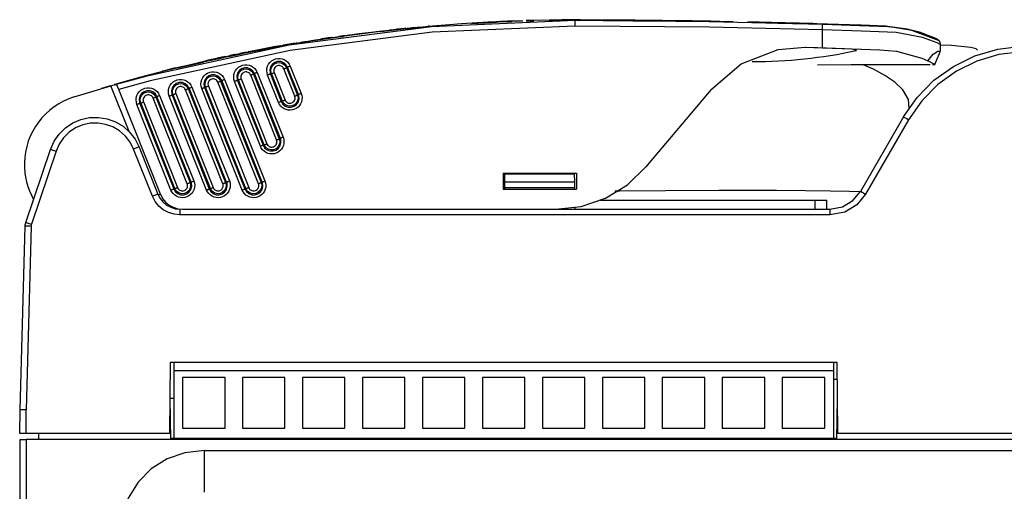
# Model space of a CAD drawing. Extents: x 59 to 422, y -194 to 264.
# Tile 3 of 12: x 59 to 142, y -43 to -3. Entities that reach past the tile are written whole.
import ezdxf

# ---------------------------------------------------------------- set-up
doc = ezdxf.new("R2010")
doc.units = 0
doc.layers.get('0').update_dxf_attribs({"linetype": 'CONTINUOUS'})

msp = doc.modelspace()

# ---------------------------------------------------------------- linework, layer by layer
at = {"color": 7, "linetype": 'CONTINUOUS'}
for p, q in [((95.265, -3.248), (96.265, -3.176)), ((97.129, -3.172), (98.767, -3.078)), ((97.627, -3.088), (98.55, -3.034)), ((98.55, -3.084), (97.627, -3.138)), ((97.627, -3.088), (97.627, -3.138)), ((99.217, -3.054), (98.117, -3.113)), ((98.322, -3.098), (99.216, -3.05)), ((98.336, -3.098), (100.027, -3.014)), ((99.299, -3.046), (98.376, -3.095)), ((98.55, -3.034), (99.216, -3)), ((98.55, -3.034), (98.55, -3.084)), ((99.216, -3.05), (98.55, -3.084)), ((98.793, -3.073), (99.457, -3.038)), ((99.216, -3), (99.299, -2.996)), ((99.216, -3), (99.216, -3.05)), ((99.299, -2.996), (99.457, -2.988)), ((99.299, -2.996), (99.299, -3.046)), ((99.457, -3.038), (99.299, -3.046)), ((99.457, -2.988), (99.457, -3.038)), ((101.423, -2.963), (99.675, -3.032)), ((100.585, -2.946), (101.423, -2.913)), ((100.585, -2.941), (100.585, -2.991)), ((101.423, -2.913), (101.423, -2.963)), ((102.29, -2.886), (103.794, -2.862)), ((102.29, -2.886), (102.29, -2.936)), ((103.716, -2.86), (103.716, -2.91)), ((104.165, -2.855), (104.165, -2.905)), ((104.283, -2.904), (104.59, -2.903)), ((104.576, -2.852), (104.603, -2.852)), ((104.603, -2.852), (104.706, -2.852)), ((105.401, -2.849), (105.401, -2.899)), ((105.401, -2.849), (105.919, -2.849)), ((105.919, -3.385), (105.919, -2.899)), ((107.144, -2.85), (107.144, -2.9)), ((107.144, -2.85), (107.353, -2.85)), ((107.353, -2.85), (107.365, -2.85)), ((107.353, -2.85), (107.353, -2.9)), ((107.365, -2.85), (107.365, -2.9)), ((111.521, -2.876), (111.521, -2.926)), ((113.366, -2.965), (112.634, -2.954)), ((113.297, -2.894), (113.297, -2.944)), ((114.582, -2.91), (114.582, -2.96)), ((115.015, -2.916), (115.015, -2.966)), ((115.015, -2.917), (115.214, -2.919)), ((115.214, -2.919), (115.214, -2.969)), ((115.214, -2.921), (115.814, -2.93)), ((115.814, -2.93), (115.814, -2.98)), ((116.286, -2.939), (117.401, -2.959)), ((116.286, -2.939), (116.286, -2.989)), ((120.539, -3.016), (120.539, -3.066)), ((120.539, -3.066), (120.625, -3.068)), ((120.625, -3.068), (120.879, -3.074)), ((120.66, -3.018), (120.66, -3.068)), ((120.879, -3.074), (121.158, -3.08)), ((121.075, -3.027), (121.075, -3.077)), ((121.094, -3.079), (121.158, -3.081)), ((121.158, -3.081), (121.094, -3.079)), ((121.158, -3.08), (121.223, -3.082)), ((121.158, -3.081), (121.652, -3.093)), ((121.223, -3.082), (121.158, -3.081)), ((121.503, -3.037), (121.503, -3.087)), ((121.503, -3.037), (121.976, -3.047)), ((121.976, -3.097), (121.503, -3.087)), ((121.652, -3.093), (122.375, -3.11)), ((121.976, -3.047), (122.553, -3.061)), ((122.553, -3.111), (121.976, -3.097)), ((122.8, -3.118), (122.156, -3.102)), ((122.553, -3.061), (123.696, -3.089)), ((123.534, -3.136), (122.8, -3.118)), ((123.054, -3.128), (123.037, -3.128)), ((123.123, -3.129), (123.054, -3.128)), ((123.696, -3.089), (124.9, -3.119)), ((123.696, -3.089), (123.696, -3.139)), ((124.9, -3.169), (123.696, -3.139)), ((124.9, -3.119), (125.825, -3.143)), ((124.9, -3.119), (124.9, -3.169)), ((125.825, -3.193), (124.9, -3.169)), ((125.825, -3.143), (126.036, -3.148)), ((125.825, -3.143), (125.825, -3.193)), ((126.036, -3.198), (125.825, -3.193)), ((126.036, -3.148), (126.053, -3.149)), ((126.036, -3.148), (126.036, -3.198)), ((89.068, -3.851), (90.807, -3.667)), ((91.88, -3.604), (89.418, -3.864)), ((90.807, -3.654), (91.687, -3.563)), ((91.472, -3.585), (90.807, -3.654)), ((91.687, -3.613), (90.807, -3.705)), ((90.807, -3.654), (90.807, -3.705)), ((91.585, -3.574), (91.472, -3.585)), ((91.585, -3.624), (92.285, -3.554)), ((91.681, -3.618), (91.879, -3.598)), ((91.687, -3.563), (91.943, -3.537)), ((91.687, -3.563), (91.687, -3.613)), ((91.943, -3.588), (91.687, -3.613)), ((91.943, -3.537), (91.943, -3.588)), ((92.031, -3.582), (92.195, -3.565)), ((92.196, -3.57), (92.032, -3.588)), ((92.104, -3.572), (92.365, -3.547)), ((92.215, -3.511), (92.215, -3.561)), ((92.642, -3.523), (92.288, -3.56)), ((92.563, -3.528), (92.848, -3.501)), ((92.662, -3.468), (93.272, -3.412)), ((93.272, -3.463), (92.662, -3.518)), ((92.662, -3.468), (92.662, -3.518)), ((93.18, -3.471), (93.474, -3.445)), ((93.272, -3.412), (93.466, -3.395)), ((93.272, -3.412), (93.272, -3.463)), ((93.466, -3.445), (93.272, -3.463)), ((93.466, -3.395), (93.58, -3.385)), ((93.466, -3.395), (93.466, -3.445)), ((93.58, -3.435), (93.466, -3.445)), ((93.58, -3.385), (93.474, -3.394)), ((93.523, -3.393), (93.883, -3.359)), ((93.58, -3.385), (93.58, -3.435)), ((126.871, -5.236), (126.856, -3.721)), ((80.945, -5.06), (82.614, -4.773)), ((82.209, -4.84), (81.187, -5.02)), ((82.333, -4.82), (82.322, -4.821)), ((82.649, -4.767), (82.649, -4.817)), ((83.099, -4.693), (83.099, -4.743)), ((83.217, -4.724), (83.531, -4.674)), ((86.286, -4.262), (83.537, -4.673)), ((84.334, -4.497), (84.334, -4.548)), ((85.331, -4.348), (85.292, -4.354)), ((85.446, -4.331), (85.46, -4.329)), ((86.078, -4.242), (86.286, -4.211)), ((86.078, -4.24), (86.078, -4.291)), ((86.081, -4.292), (86.257, -4.268)), ((86.286, -4.211), (86.298, -4.21)), ((86.286, -4.211), (86.286, -4.262)), ((86.298, -4.26), (86.286, -4.262)), ((86.298, -4.21), (86.298, -4.26)), ((136.321, -4.372), (136.348, -4.387)), ((136.871, -5.516), (136.866, -4.943)), ((76.419, -5.996), (77.531, -5.764)), ((76.729, -5.879), (76.984, -5.826)), ((77.404, -5.739), (77.444, -5.731)), ((78.286, -5.612), (77.444, -5.782)), ((77.505, -5.77), (77.777, -5.714)), ((77.531, -5.713), (77.531, -5.764)), ((78.076, -5.603), (78.286, -5.561)), ((78.076, -5.603), (78.076, -5.654)), ((78.081, -5.653), (78.286, -5.612)), ((78.144, -5.642), (79.982, -5.286)), ((78.434, -5.535), (78.206, -5.581)), ((79.982, -5.236), (78.286, -5.563)), ((78.286, -5.567), (79.795, -5.27)), ((78.286, -5.567), (79.298, -5.364)), ((78.286, -5.561), (78.286, -5.612)), ((79.298, -5.364), (79.697, -5.291)), ((79.795, -5.27), (79.795, -5.321)), ((80.484, -5.196), (80.804, -5.14)), ((125.386, -5.19), (126.871, -5.236)), ((136.789, -5.513), (136.834, -5.516)), ((72.298, -6.937), (74.445, -6.435)), ((73.832, -6.519), (73.832, -6.57)), ((74.444, -6.432), (74.279, -6.469)), ((74.638, -6.335), (75.154, -6.219)), ((74.843, -6.341), (74.661, -6.381)), ((74.703, -6.32), (74.675, -6.326)), ((75.154, -6.219), (76.114, -6.01)), ((76.989, -5.878), (75.437, -6.213)), ((76.16, -6), (75.6, -6.121)), ((75.68, -6.103), (75.893, -6.058)), ((75.686, -6.154), (75.992, -6.087)), ((75.937, -6.048), (75.937, -6.099)), ((76.184, -6.046), (76.02, -6.081)), ((76.815, -5.861), (76.668, -5.892)), ((76.904, -5.843), (76.898, -5.844)), ((136.405, -6.669), (136.179, -6.667)), ((71.434, -7.097), (72.292, -6.885)), ((78.667, -7.45), (78.755, -7.415)), ((78.667, -7.45), (80.857, -12.937)), ((80.945, -12.902), (78.755, -7.415)), ((78.987, -7.316), (81.178, -12.803)), ((80.191, -7.418), (80.103, -7.453)), ((80.103, -7.453), (81.026, -9.777)), ((81.114, -9.742), (80.191, -7.418)), ((80.423, -7.332), (81.346, -9.656)), ((82.16, -9.331), (81.234, -7.01)), ((81.466, -6.911), (81.554, -6.876)), ((81.466, -6.911), (82.393, -9.232)), ((82.481, -9.197), (81.554, -6.876)), ((81.786, -6.777), (82.713, -9.098)), ((67.259, -8.767), (67.078, -8.312)), ((69.042, -7.718), (69.042, -7.769)), ((79.09, -16.74), (75.658, -8.143)), ((75.89, -8.044), (75.978, -8.009)), ((75.89, -8.044), (79.322, -16.641)), ((79.41, -16.606), (75.978, -8.009)), ((76.21, -7.91), (79.642, -16.508)), ((79.252, -13.57), (77.071, -8.079)), ((77.392, -7.958), (77.303, -7.993)), ((77.303, -7.993), (79.484, -13.484)), ((79.573, -13.449), (77.392, -7.958)), ((77.624, -7.872), (79.805, -13.363)), ((80.625, -13.036), (78.435, -7.549)), ((80.794, -9.863), (79.871, -7.539)), ((63.473, -9.388), (66.595, -8.45)), ((68.141, -12.333), (66.595, -8.45)), ((70.791, -17.638), (67.259, -8.767)), ((72.09, -9.114), (75.25, -17.07)), ((76.076, -16.74), (72.903, -8.79)), ((73.135, -8.691), (73.223, -8.656)), ((73.135, -8.691), (76.309, -16.641)), ((76.397, -16.606), (73.223, -8.656)), ((73.455, -8.557), (76.629, -16.508)), ((77.711, -17.277), (74.293, -8.673)), ((74.614, -8.552), (74.526, -8.587)), ((74.526, -8.587), (77.943, -17.191)), ((78.031, -17.156), (74.614, -8.552)), ((74.846, -8.466), (78.263, -17.07)), ((117.428, -8.758), (111.917, -15.326)), ((69.122, -9.902), (69.034, -9.937)), ((69.034, -9.937), (71.915, -17.191)), ((72.004, -17.156), (69.122, -9.902)), ((69.354, -9.816), (72.236, -17.07)), ((73.063, -16.74), (70.169, -9.491)), ((70.401, -9.392), (70.489, -9.357)), ((70.401, -9.392), (73.295, -16.641)), ((73.383, -16.606), (70.489, -9.357)), ((70.721, -9.258), (73.615, -16.508)), ((74.697, -17.277), (71.537, -9.321)), ((71.857, -9.2), (71.769, -9.235)), ((71.769, -9.235), (74.929, -17.191)), ((75.017, -17.156), (71.857, -9.2)), ((81.114, -9.742), (81.026, -9.777)), ((82.393, -9.232), (82.481, -9.197)), ((71.683, -17.277), (68.802, -10.023)), ((133.733, -11.088), (130.085, -17.398)), ((134.166, -11.325), (130.518, -17.635)), ((80.857, -12.937), (80.945, -12.902)), ((59.379, -20.033), (61.476, -13.833)), ((61.95, -13.98), (59.853, -20.18)), ((70.111, -17.81), (68.517, -13.806)), ((68.982, -13.635), (70.576, -17.638)), ((79.573, -13.449), (79.484, -13.484)), ((73.295, -16.641), (73.383, -16.606)), ((76.309, -16.641), (76.397, -16.606)), ((79.322, -16.641), (79.41, -16.606)), ((99.819, -15.849), (106.019, -15.849)), ((99.819, -15.849), (99.819, -17.199)), ((99.951, -17.099), (99.959, -16.599)), ((99.959, -16.599), (99.972, -15.899)), ((105.879, -16.599), (99.959, -16.599)), ((99.972, -15.899), (105.867, -15.899)), ((103.75, -15.849), (103.75, -15.899)), ((105.879, -16.599), (105.867, -15.899)), ((105.888, -17.099), (105.879, -16.599)), ((106.019, -15.849), (106.019, -17.199)), ((72.004, -17.156), (71.915, -17.191)), ((75.017, -17.156), (74.929, -17.191)), ((78.031, -17.156), (77.943, -17.191)), ((99.819, -17.199), (106.019, -17.199)), ((99.949, -17.199), (99.951, -17.099)), ((105.888, -17.099), (99.951, -17.099)), ((105.89, -17.199), (105.888, -17.099)), ((130.085, -17.398), (130.085, -17.398)), ((70.791, -17.638), (70.607, -17.712)), ((108.056, -18.149), (126.229, -18.149)), ((108.179, -18.149), (108.179, -18.097)), ((126.229, -18.149), (127.227, -18.149)), ((126.229, -18.149), (126.229, -18.899)), ((127.227, -18.899), (127.227, -18.149)), ((72.434, -18.899), (72.434, -19.385)), ((72.649, -18.899), (104.256, -18.899)), ((104.256, -18.899), (127.483, -18.899)), ((105.919, -18.899), (105.917, -18.76)), ((105.919, -18.899), (126.959, -18.899)), ((126.959, -18.899), (127.427, -18.899)), ((127.483, -18.899), (127.483, -19.385)), ((127.483, -19.385), (72.434, -19.385)), ((58.919, -35.899), (59.327, -20.327)), ((59.827, -20.327), (59.419, -35.899)), ((71.609, -31.899), (71.557, -37.899)), ((128.109, -31.899), (71.609, -31.899)), ((71.919, -31.899), (71.919, -32.599)), ((127.799, -31.899), (127.799, -32.599)), ((128.162, -37.899), (128.109, -31.899)), ((127.799, -32.599), (71.919, -32.599)), ((71.919, -32.599), (71.919, -38.299)), ((72.659, -33.149), (72.659, -37.449)), ((76.259, -33.149), (72.659, -33.149)), ((76.259, -37.449), (76.259, -33.149)), ((81.339, -33.149), (77.739, -33.149)), ((77.739, -33.149), (77.739, -37.449)), ((81.339, -37.449), (81.339, -33.149)), ((82.819, -33.149), (82.819, -37.449)), ((86.419, -33.149), (82.819, -33.149)), ((86.419, -37.449), (86.419, -33.149)), ((91.499, -33.149), (87.899, -33.149)), ((87.899, -33.149), (87.899, -37.449)), ((91.499, -37.449), (91.499, -33.149)), ((92.979, -33.149), (92.979, -37.449)), ((96.579, -33.149), (92.979, -33.149)), ((96.579, -37.449), (96.579, -33.149)), ((98.059, -33.149), (98.059, -37.449)), ((101.659, -33.149), (98.059, -33.149)), ((101.659, -37.449), (101.659, -33.149)), ((103.139, -33.149), (103.139, -37.449)), ((106.739, -33.149), (103.139, -33.149)), ((106.739, -37.449), (106.739, -33.149)), ((108.219, -33.149), (108.219, -37.449)), ((111.819, -33.149), (108.219, -33.149)), ((111.819, -37.449), (111.819, -33.149)), ((116.899, -33.149), (113.299, -33.149)), ((113.299, -33.149), (113.299, -37.449)), ((116.899, -37.449), (116.899, -33.149)), ((121.979, -33.149), (118.379, -33.149)), ((118.379, -33.149), (118.379, -37.449)), ((121.979, -37.449), (121.979, -33.149)), ((123.459, -33.149), (123.459, -37.449)), ((127.059, -33.149), (123.459, -33.149)), ((127.059, -37.449), (127.059, -33.149)), ((127.799, -32.599), (127.799, -38.299)), ((127.799, -33.299), (128.121, -33.299)), ((71.583, -34.899), (71.608, -34.899)), ((71.669, -38.399), (71.608, -34.899)), ((71.608, -34.899), (71.919, -34.899)), ((128.11, -34.899), (128.049, -38.399)), ((128.11, -34.899), (128.135, -34.899)), ((58.867, -37.899), (58.919, -35.899)), ((59.419, -37.899), (59.419, -35.899)), ((72.659, -37.449), (76.259, -37.449)), ((77.739, -37.449), (81.339, -37.449)), ((82.819, -37.449), (86.419, -37.449)), ((87.899, -37.449), (91.499, -37.449)), ((92.979, -37.449), (96.579, -37.449)), ((98.059, -37.449), (101.659, -37.449)), ((103.139, -37.449), (106.739, -37.449)), ((108.219, -37.449), (111.819, -37.449)), ((113.299, -37.449), (116.899, -37.449)), ((118.379, -37.449), (121.979, -37.449)), ((123.459, -37.449), (127.059, -37.449)), ((59.419, -37.899), (58.867, -37.899)), ((71.557, -37.899), (59.419, -37.899)), ((60.489, -38.399), (60.493, -37.899)), ((71.667, -38.299), (128.051, -38.299)), ((203.419, -37.899), (128.162, -37.899)), ((58.919, -78.199), (58.919, -38.399)), ((58.919, -38.399), (59.419, -38.399)), ((59.419, -38.399), (59.419, -78.199)), ((203.419, -38.399), (59.419, -38.399)), ((74.513, -42.878), (74.513, -39.357)), ((74.513, -39.357), (188.325, -39.357))]:
    msp.add_line(p, q, dxfattribs=at)
at = {"color": 7, "linetype": 'CONTINUOUS', "flags": 128}
for points in [[(67.078, -8.312), (69.786, -7.572), (81.682, -4.981), (93.756, -3.42), (105.919, -2.899)], [(93.455, -3.4), (94.214, -3.331), (96.329, -3.172), (97.627, -3.092)], [(100.585, -2.991), (100.547, -2.992), (100.414, -2.998), (100.082, -3.011), (98.84, -3.07), (98.436, -3.092)], [(99.378, -2.994), (99.596, -2.983), (100.172, -2.957), (100.413, -2.948), (100.545, -2.942), (100.585, -2.941)], [(100.027, -3.014), (100.261, -3.004), (100.514, -2.994), (100.577, -2.991), (100.585, -2.991)], [(102.29, -2.936), (102.005, -2.944), (101.867, -2.947), (101.824, -2.949), (101.787, -2.95), (101.772, -2.95), (101.766, -2.95), (101.773, -2.95), (101.804, -2.949), (101.95, -2.945), (102.423, -2.934)], [(101.767, -2.9), (101.769, -2.9), (101.782, -2.9), (101.811, -2.899), (101.875, -2.897), (102.105, -2.891), (102.29, -2.886)], [(103.716, -2.86), (103.765, -2.859), (103.895, -2.858), (104.092, -2.856), (104.165, -2.855)], [(103.716, -2.91), (103.789, -2.909), (103.976, -2.907), (104.283, -2.904)], [(104.165, -2.905), (103.951, -2.907), (103.798, -2.909), (103.722, -2.91), (103.716, -2.91)], [(104.165, -2.855), (104.966, -2.85), (105.401, -2.849)], [(105.401, -2.899), (104.57, -2.902), (104.165, -2.905)], [(105.414, -2.849), (105.04, -2.85), (104.794, -2.851)], [(105.919, -2.849), (105.538, -2.849), (105.414, -2.849)], [(105.919, -2.849), (106.425, -2.849), (106.887, -2.849), (107.144, -2.85)], [(106.358, -2.849), (106.054, -2.849), (105.919, -2.849)], [(105.919, -2.899), (117.278, -2.998), (126.872, -3.234)], [(106.721, -2.899), (108.298, -2.906), (110.813, -2.932), (111.869, -2.951)], [(112.049, -2.946), (109.918, -2.917), (108.223, -2.905), (106.797, -2.9)], [(107.297, -2.85), (109.92, -2.864), (110.982, -2.872), (111.521, -2.877)], [(111.521, -2.876), (111.796, -2.878), (112.278, -2.883), (113.297, -2.894)], [(113.297, -2.894), (114.346, -2.907), (114.582, -2.91)], [(114.582, -2.91), (114.898, -2.914), (114.98, -2.916), (115.015, -2.916), (115.015, -2.916)], [(115.814, -2.93), (116.288, -2.937), (116.434, -2.939), (116.515, -2.941), (116.56, -2.942), (116.576, -2.942), (116.575, -2.942)], [(117.401, -2.959), (118.96, -2.99), (119.168, -2.995), (119.256, -2.997), (119.281, -2.997), (119.294, -2.998), (119.293, -2.998)], [(120.539, -3.016), (120.61, -3.017), (120.66, -3.018)], [(120.66, -3.068), (120.549, -3.066), (120.539, -3.066)], [(120.66, -3.018), (120.871, -3.023), (121.075, -3.027)], [(121.075, -3.077), (120.789, -3.071), (120.66, -3.068)], [(121.075, -3.027), (121.296, -3.032), (121.503, -3.037)], [(121.503, -3.087), (121.259, -3.081), (121.075, -3.077)], [(136.704, -4.601), (134.446, -3.767), (132.233, -3.409), (130.152, -3.313), (128.215, -3.258), (126.399, -3.209), (124.683, -3.164), (123.054, -3.123), (121.922, -3.096)], [(122.156, -3.102), (122.062, -3.1), (122.064, -3.1)], [(122.064, -3.1), (122.091, -3.101), (122.134, -3.102), (122.191, -3.103), (122.293, -3.105), (122.346, -3.106)], [(123.018, -3.125), (123.173, -3.128), (123.311, -3.132)], [(123.037, -3.128), (123.081, -3.129), (123.218, -3.133)], [(123.383, -3.135), (123.172, -3.13), (123.123, -3.129)], [(123.218, -3.133), (123.37, -3.137), (123.549, -3.141), (123.656, -3.144)], [(123.311, -3.132), (123.488, -3.136), (123.571, -3.137)], [(123.589, -3.139), (123.496, -3.137), (123.383, -3.135)], [(123.958, -3.151), (124.054, -3.153), (124.162, -3.156)], [(124.314, -3.159), (124.434, -3.162), (124.501, -3.163)], [(126.015, -3.198), (126.054, -3.199), (126.042, -3.198), (126.036, -3.198)], [(126.856, -3.721), (126.859, -3.625), (126.862, -3.534), (126.865, -3.45), (126.867, -3.376), (126.869, -3.316), (126.871, -3.271), (126.872, -3.243), (126.872, -3.234)], [(126.872, -3.234), (130.021, -3.339), (132.398, -3.43), (132.655, -3.443), (132.655, -3.443)], [(105.919, -3.385), (93.799, -3.905), (81.767, -5.461), (69.913, -8.042), (67.259, -8.767)], [(92.159, -3.566), (88.981, -3.912), (86.398, -4.246), (86.082, -4.292)], [(86.254, -4.216), (86.287, -4.211), (86.38, -4.198), (86.618, -4.165), (87.036, -4.109)], [(86.271, -4.218), (87.619, -4.032), (90.891, -3.66)], [(90.178, -3.723), (90.193, -3.721), (90.232, -3.717), (90.34, -3.705), (90.724, -3.663), (90.879, -3.647)], [(91.943, -3.537), (92.108, -3.521), (92.215, -3.511)], [(92.215, -3.561), (91.998, -3.582), (91.943, -3.588)], [(92.215, -3.511), (92.535, -3.48), (92.662, -3.468)], [(92.662, -3.518), (92.32, -3.551), (92.215, -3.561)], [(126.856, -3.721), (117.27, -3.485), (105.919, -3.385)], [(136.826, -4.944), (136.588, -4.812), (135.328, -4.355), (133.108, -3.941), (130.169, -3.824), (126.856, -3.721)], [(132.655, -3.443), (132.655, -3.443), (132.837, -3.456), (134.048, -3.631), (135.052, -3.888), (136.307, -4.363), (136.321, -4.372)], [(83.877, -4.622), (82.698, -4.809), (80.97, -5.107), (79.298, -5.415)], [(82.649, -4.767), (82.697, -4.759), (82.825, -4.738), (83.018, -4.706), (83.099, -4.693)], [(83.099, -4.743), (82.884, -4.778), (82.73, -4.804), (82.655, -4.816), (82.649, -4.817)], [(83.099, -4.693), (83.909, -4.563), (84.334, -4.497)], [(84.334, -4.548), (83.494, -4.68), (83.099, -4.743)], [(84.334, -4.497), (85.36, -4.344), (85.739, -4.289), (86.078, -4.24)], [(86.078, -4.291), (85.679, -4.348), (85.059, -4.438), (84.334, -4.548)], [(85.292, -4.354), (84.986, -4.399), (84.617, -4.454), (84.347, -4.495)], [(86.286, -4.211), (86.251, -4.216), (86.112, -4.236), (85.888, -4.267)], [(136.86, -4.946), (136.861, -4.892), (136.824, -4.764), (136.773, -4.673), (136.724, -4.614), (136.68, -4.573), (136.63, -4.534), (136.532, -4.476), (136.321, -4.374)], [(75.937, -6.048), (76.449, -5.938), (76.994, -5.824), (77.531, -5.713)], [(77.531, -5.764), (77.042, -5.865), (76.496, -5.979), (75.937, -6.099)], [(77.084, -5.805), (77.072, -5.808), (77.037, -5.815), (76.945, -5.834), (76.815, -5.861)], [(76.984, -5.826), (77.037, -5.815), (77.039, -5.814)], [(77.072, -5.807), (77.191, -5.783), (77.404, -5.739)], [(79.795, -5.321), (78.524, -5.565), (77.367, -5.798)], [(77.934, -5.631), (77.645, -5.69), (77.505, -5.718)], [(77.531, -5.713), (77.933, -5.632), (78.033, -5.612), (78.076, -5.603), (78.076, -5.603)], [(78.076, -5.654), (78.041, -5.661), (77.943, -5.681), (77.706, -5.729), (77.531, -5.764)], [(78.014, -5.615), (77.963, -5.626), (77.934, -5.631)], [(79.795, -5.27), (80.899, -5.068), (81.134, -5.027), (81.186, -5.017), (81.199, -5.015)], [(81.201, -5.065), (81.189, -5.068), (81.122, -5.079), (80.92, -5.115), (80.053, -5.273), (79.795, -5.321)], [(80.945, -5.06), (80.939, -5.061), (80.39, -5.16), (79.982, -5.236)], [(117.428, -8.758), (119.987, -6.585), (123.122, -5.381), (125.386, -5.19)], [(129.708, -5.462), (129.736, -5.447), (129.598, -5.405), (129.324, -5.359), (128.729, -5.307), (126.458, -5.236), (125.429, -5.208)], [(126.871, -5.236), (130.183, -5.348), (131.722, -5.392), (133.122, -5.503), (135.282, -6.099), (135.783, -6.327)], [(133.733, -11.088), (133.733, -11.088), (134.891, -9.428), (136.31, -7.984), (137.953, -6.8), (139.77, -5.907), (141.712, -5.335), (143.722, -5.094), (144.487, -5.092), (144.487, -5.092)], [(144.472, -5.579), (143.739, -5.58), (141.813, -5.811), (139.952, -6.36), (138.21, -7.216), (136.636, -8.35), (135.276, -9.734), (134.166, -11.325)], [(135.783, -6.327), (136.248, -5.774), (136.627, -5.502), (136.789, -5.513)], [(136.37, -6.638), (136.591, -6.152), (136.782, -5.707), (136.863, -5.498)], [(139.985, -5.421), (139.881, -5.32), (139.437, -5.212), (137.802, -5.048), (136.857, -5.009)], [(69.042, -7.718), (70.668, -7.291), (72.331, -6.876), (73.832, -6.524)], [(72.292, -6.885), (73.674, -6.556), (73.832, -6.52)], [(73.832, -6.519), (74.134, -6.449), (74.657, -6.33), (75.937, -6.048)], [(75.937, -6.099), (75.159, -6.269), (74.403, -6.439), (74.021, -6.527), (73.832, -6.57)], [(74.438, -6.38), (74.466, -6.374), (74.544, -6.356), (74.638, -6.335)], [(75.992, -6.036), (75.553, -6.131), (74.978, -6.258), (74.753, -6.309), (74.703, -6.32)], [(74.97, -6.311), (76.13, -6.057), (76.15, -6.053)], [(76.32, -5.966), (76.185, -5.995), (75.992, -6.036)], [(76.204, -5.991), (76.261, -5.978), (76.379, -5.953)], [(77.071, -8.079), (77.018, -7.896), (76.998, -7.707), (77.014, -7.518), (77.065, -7.334), (77.148, -7.163), (77.261, -7.01), (77.401, -6.881), (77.561, -6.779), (77.738, -6.709), (77.925, -6.672), (78.115, -6.67), (78.302, -6.704), (78.48, -6.771), (78.643, -6.869), (78.785, -6.996), (78.901, -7.146), (78.987, -7.316)], [(79.871, -7.539), (79.817, -7.357), (79.798, -7.168), (79.814, -6.978), (79.864, -6.795), (79.947, -6.624), (80.061, -6.471), (80.2, -6.342), (80.361, -6.24), (80.537, -6.17), (80.724, -6.133), (80.914, -6.132), (81.101, -6.165), (81.279, -6.232), (81.442, -6.33), (81.583, -6.457), (81.699, -6.607), (81.786, -6.777)], [(81.554, -6.876), (81.423, -6.659), (81.222, -6.491), (80.976, -6.398), (80.714, -6.393), (80.465, -6.474), (80.257, -6.633), (80.113, -6.853), (80.05, -7.107), (80.075, -7.368), (80.103, -7.453)], [(80.191, -7.418), (80.143, -7.193), (80.173, -6.964), (80.276, -6.758), (80.441, -6.598), (80.651, -6.502), (80.88, -6.481), (81.104, -6.536), (81.296, -6.663), (81.436, -6.846), (81.466, -6.911)], [(135.997, -6.666), (134.928, -6.662), (133.182, -6.662), (129.286, -6.678), (126.44, -6.707)], [(136.336, -6.626), (136.266, -6.582), (135.783, -6.327)], [(72.074, -6.938), (71.617, -7.051), (71.208, -7.154), (71.028, -7.199), (70.938, -7.222), (70.931, -7.224)], [(74.293, -8.673), (74.24, -8.49), (74.221, -8.301), (74.236, -8.111), (74.287, -7.928), (74.37, -7.757), (74.483, -7.604), (74.623, -7.475), (74.784, -7.373), (74.961, -7.302), (75.147, -7.266), (75.338, -7.264), (75.525, -7.297), (75.703, -7.364), (75.866, -7.463), (76.008, -7.589), (76.124, -7.74), (76.21, -7.91)], [(78.755, -7.415), (78.624, -7.198), (78.423, -7.03), (78.177, -6.937), (77.915, -6.932), (77.666, -7.013), (77.458, -7.172), (77.314, -7.392), (77.25, -7.646), (77.275, -7.908), (77.303, -7.993)], [(77.392, -7.958), (77.344, -7.732), (77.373, -7.504), (77.476, -7.298), (77.642, -7.137), (77.852, -7.041), (78.081, -7.02), (78.305, -7.075), (78.497, -7.202), (78.637, -7.385), (78.667, -7.45)], [(78.435, -7.549), (78.398, -7.477), (78.349, -7.413), (78.289, -7.36), (78.22, -7.318), (78.145, -7.29), (78.066, -7.276), (77.985, -7.276), (77.906, -7.292), (77.831, -7.322), (77.763, -7.365), (77.704, -7.419), (77.656, -7.484), (77.621, -7.557), (77.6, -7.634), (77.593, -7.714), (77.601, -7.795), (77.624, -7.872)], [(78.435, -7.549), (78.48, -7.531), (78.523, -7.513), (78.562, -7.497), (78.597, -7.482), (78.626, -7.47), (78.648, -7.46), (78.662, -7.453), (78.667, -7.45)], [(78.987, -7.316), (78.943, -7.334), (78.9, -7.351), (78.86, -7.368), (78.825, -7.382), (78.796, -7.395), (78.774, -7.405), (78.761, -7.411), (78.755, -7.415)], [(80.103, -7.453), (80.097, -7.455), (80.082, -7.459), (80.06, -7.467), (80.031, -7.477), (79.997, -7.49), (79.957, -7.505), (79.915, -7.522), (79.871, -7.539)], [(80.191, -7.418), (80.197, -7.417), (80.212, -7.412), (80.234, -7.405), (80.263, -7.394), (80.297, -7.381), (80.337, -7.366), (80.379, -7.35), (80.423, -7.332)], [(81.234, -7.01), (81.197, -6.938), (81.148, -6.874), (81.088, -6.821), (81.019, -6.779), (80.944, -6.751), (80.865, -6.737), (80.784, -6.737), (80.705, -6.753), (80.631, -6.783), (80.563, -6.826), (80.504, -6.88), (80.456, -6.945), (80.421, -7.017), (80.399, -7.095), (80.392, -7.175), (80.401, -7.255), (80.423, -7.332)], [(81.234, -7.01), (81.278, -6.992), (81.321, -6.974), (81.361, -6.958), (81.396, -6.943), (81.425, -6.931), (81.446, -6.921), (81.46, -6.914), (81.466, -6.911)], [(81.786, -6.777), (81.741, -6.795), (81.698, -6.812), (81.659, -6.828), (81.624, -6.843), (81.595, -6.856), (81.573, -6.865), (81.559, -6.872), (81.554, -6.876)], [(134.192, -10.365), (134.195, -10.358), (134.157, -9.623), (133.66, -8.782), (133.003, -8.154), (132.161, -7.563), (131.182, -7.035), (130.323, -6.674)], [(66.595, -8.45), (66.755, -8.404), (66.897, -8.364), (67.005, -8.333), (67.066, -8.315), (67.078, -8.312)], [(66.874, -8.318), (66.944, -8.298), (67.143, -8.242), (67.619, -8.108), (69.042, -7.718)], [(71.537, -9.321), (71.483, -9.138), (71.464, -8.949), (71.48, -8.759), (71.531, -8.576), (71.614, -8.404), (71.727, -8.252), (71.867, -8.122), (72.028, -8.02), (72.205, -7.95), (72.391, -7.913), (72.582, -7.911), (72.769, -7.944), (72.947, -8.011), (73.11, -8.11), (73.252, -8.237), (73.369, -8.388), (73.455, -8.557)], [(73.223, -8.656), (73.092, -8.439), (72.891, -8.271), (72.645, -8.178), (72.382, -8.172), (72.133, -8.254), (71.924, -8.413), (71.78, -8.633), (71.716, -8.888), (71.741, -9.149), (71.769, -9.235)], [(71.857, -9.2), (71.809, -8.974), (71.839, -8.745), (71.942, -8.539), (72.108, -8.378), (72.318, -8.282), (72.548, -8.26), (72.772, -8.316), (72.965, -8.443), (73.105, -8.626), (73.135, -8.691)], [(75.978, -8.009), (75.848, -7.792), (75.646, -7.623), (75.4, -7.531), (75.138, -7.525), (74.888, -7.607), (74.68, -7.766), (74.536, -7.985), (74.473, -8.24), (74.497, -8.501), (74.526, -8.587)], [(74.614, -8.552), (74.566, -8.326), (74.595, -8.097), (74.699, -7.891), (74.865, -7.731), (75.074, -7.635), (75.304, -7.613), (75.528, -7.669), (75.72, -7.795), (75.86, -7.979), (75.89, -8.044)], [(75.658, -8.143), (75.622, -8.071), (75.572, -8.007), (75.512, -7.953), (75.443, -7.911), (75.368, -7.883), (75.288, -7.869), (75.208, -7.87), (75.129, -7.885), (75.054, -7.915), (74.986, -7.958), (74.927, -8.013), (74.879, -8.078), (74.843, -8.15), (74.822, -8.228), (74.815, -8.308), (74.823, -8.389), (74.846, -8.466)], [(75.658, -8.143), (75.703, -8.125), (75.746, -8.107), (75.785, -8.091), (75.82, -8.076), (75.849, -8.064), (75.871, -8.054), (75.885, -8.047), (75.89, -8.044)], [(75.978, -8.009), (75.984, -8.005), (75.998, -7.998), (76.019, -7.989), (76.048, -7.976), (76.083, -7.961), (76.123, -7.945), (76.166, -7.928), (76.21, -7.91)], [(77.303, -7.993), (77.297, -7.994), (77.283, -7.999), (77.261, -8.006), (77.232, -8.017), (77.197, -8.03), (77.158, -8.045), (77.115, -8.061), (77.071, -8.079)], [(77.392, -7.958), (77.398, -7.956), (77.412, -7.952), (77.434, -7.944), (77.463, -7.934), (77.498, -7.921), (77.537, -7.906), (77.58, -7.889), (77.624, -7.872)], [(66.554, -8.462), (66.451, -8.492), (65.806, -8.68)], [(68.802, -10.023), (68.748, -9.84), (68.729, -9.65), (68.745, -9.46), (68.795, -9.277), (68.879, -9.105), (68.992, -8.952), (69.132, -8.823), (69.293, -8.721), (69.47, -8.65), (69.657, -8.614), (69.847, -8.612), (70.035, -8.645), (70.213, -8.712), (70.376, -8.811), (70.518, -8.938), (70.635, -9.089), (70.721, -9.258)], [(70.489, -9.357), (70.358, -9.14), (70.157, -8.972), (69.911, -8.879), (69.648, -8.873), (69.398, -8.954), (69.189, -9.114), (69.045, -9.334), (68.981, -9.589), (69.005, -9.851), (69.034, -9.937)], [(69.122, -9.902), (69.074, -9.675), (69.104, -9.446), (69.207, -9.24), (69.373, -9.079), (69.583, -8.983), (69.814, -8.961), (70.038, -9.017), (70.231, -9.144), (70.371, -9.327), (70.401, -9.392)], [(71.857, -9.2), (71.864, -9.199), (71.878, -9.194), (71.9, -9.187), (71.929, -9.176), (71.964, -9.163), (72.003, -9.148), (72.046, -9.132), (72.09, -9.114)], [(72.903, -8.79), (72.866, -8.718), (72.817, -8.654), (72.757, -8.601), (72.688, -8.559), (72.612, -8.53), (72.533, -8.516), (72.452, -8.517), (72.373, -8.533), (72.298, -8.563), (72.229, -8.606), (72.17, -8.661), (72.122, -8.725), (72.087, -8.798), (72.065, -8.876), (72.059, -8.956), (72.067, -9.037), (72.09, -9.114)], [(72.903, -8.79), (72.948, -8.772), (72.99, -8.755), (73.03, -8.738), (73.065, -8.724), (73.094, -8.711), (73.116, -8.701), (73.13, -8.695), (73.135, -8.691)], [(73.223, -8.656), (73.228, -8.653), (73.242, -8.646), (73.264, -8.636), (73.293, -8.624), (73.328, -8.609), (73.368, -8.593), (73.411, -8.575), (73.455, -8.557)], [(74.293, -8.673), (74.337, -8.656), (74.38, -8.639), (74.419, -8.624), (74.454, -8.611), (74.483, -8.6), (74.505, -8.593), (74.519, -8.588), (74.526, -8.587)], [(74.614, -8.552), (74.62, -8.551), (74.634, -8.546), (74.656, -8.538), (74.685, -8.528), (74.72, -8.515), (74.759, -8.5), (74.802, -8.483), (74.846, -8.466)], [(82.713, -9.098), (82.765, -9.271), (82.786, -9.45), (82.776, -9.63), (82.734, -9.805), (82.663, -9.97), (82.564, -10.121), (82.441, -10.252), (82.296, -10.36), (82.135, -10.441), (81.963, -10.493), (81.784, -10.514), (81.604, -10.503), (81.429, -10.462), (81.264, -10.391), (81.113, -10.292), (80.982, -10.168), (80.874, -10.024), (80.794, -9.863)], [(82.713, -9.098), (82.668, -9.116), (82.625, -9.134), (82.585, -9.15), (82.551, -9.165), (82.522, -9.177), (82.5, -9.187), (82.486, -9.194), (82.481, -9.197)], [(68.802, -10.023), (68.846, -10.005), (68.888, -9.989), (68.928, -9.974), (68.962, -9.961), (68.991, -9.95), (69.013, -9.942), (69.028, -9.938), (69.034, -9.937)], [(69.122, -9.902), (69.128, -9.9), (69.143, -9.896), (69.165, -9.888), (69.194, -9.878), (69.229, -9.865), (69.268, -9.85), (69.31, -9.833), (69.354, -9.816)], [(70.169, -9.491), (70.132, -9.419), (70.083, -9.355), (70.023, -9.301), (69.953, -9.26), (69.878, -9.231), (69.798, -9.217), (69.717, -9.218), (69.638, -9.233), (69.563, -9.263), (69.494, -9.306), (69.435, -9.361), (69.387, -9.426), (69.352, -9.499), (69.33, -9.577), (69.323, -9.658), (69.332, -9.738), (69.354, -9.816)], [(70.169, -9.491), (70.214, -9.473), (70.257, -9.456), (70.296, -9.44), (70.331, -9.425), (70.36, -9.412), (70.382, -9.402), (70.396, -9.396), (70.401, -9.392)], [(70.489, -9.357), (70.495, -9.354), (70.508, -9.347), (70.53, -9.337), (70.559, -9.325), (70.594, -9.31), (70.634, -9.294), (70.677, -9.276), (70.721, -9.258)], [(71.537, -9.321), (71.581, -9.304), (71.624, -9.287), (71.663, -9.272), (71.698, -9.259), (71.727, -9.249), (71.749, -9.241), (71.763, -9.236), (71.769, -9.235)], [(81.026, -9.777), (81.019, -9.778), (81.005, -9.782), (80.983, -9.79), (80.954, -9.801), (80.919, -9.814), (80.88, -9.829), (80.838, -9.845), (80.794, -9.863)], [(81.026, -9.777), (81.156, -9.994), (81.357, -10.163), (81.603, -10.256), (81.866, -10.263), (82.116, -10.182), (82.325, -10.023), (82.47, -9.804), (82.534, -9.549), (82.51, -9.287), (82.481, -9.197)], [(82.393, -9.232), (82.441, -9.458), (82.412, -9.688), (82.308, -9.894), (82.142, -10.055), (81.932, -10.152), (81.702, -10.174), (81.478, -10.118), (81.285, -9.991), (81.145, -9.808), (81.114, -9.742)], [(81.114, -9.742), (81.12, -9.74), (81.135, -9.736), (81.157, -9.728), (81.186, -9.718), (81.22, -9.705), (81.26, -9.69), (81.302, -9.673), (81.346, -9.656)], [(81.346, -9.656), (81.38, -9.724), (81.426, -9.785), (81.482, -9.838), (81.546, -9.88), (81.616, -9.91), (81.69, -9.928), (81.766, -9.932), (81.842, -9.923), (81.916, -9.901), (81.984, -9.867), (82.045, -9.821), (82.097, -9.765), (82.139, -9.701), (82.17, -9.631), (82.187, -9.557), (82.191, -9.481), (82.182, -9.405), (82.16, -9.331)], [(82.16, -9.331), (82.205, -9.314), (82.248, -9.296), (82.288, -9.28), (82.323, -9.265), (82.351, -9.252), (82.373, -9.243), (82.387, -9.236), (82.393, -9.232)], [(61.476, -13.833), (61.781, -13.149), (62.209, -12.534), (62.743, -12.01), (63.365, -11.594), (64.055, -11.302), (64.786, -11.143), (65.534, -11.123), (66.273, -11.243), (66.977, -11.499), (67.621, -11.881), (68.182, -12.377), (68.641, -12.968), (68.982, -13.635)], [(68.517, -13.806), (68.219, -13.223), (67.817, -12.706), (67.326, -12.272), (66.763, -11.938), (66.147, -11.714), (65.501, -11.609), (64.846, -11.626), (64.206, -11.765), (63.603, -12.021), (63.058, -12.385), (62.591, -12.844), (62.217, -13.382), (61.95, -13.98)], [(133.733, -11.088), (133.764, -11.101), (133.858, -11.151), (133.999, -11.23), (134.166, -11.325)], [(81.178, -12.803), (81.23, -12.976), (81.251, -13.155), (81.241, -13.336), (81.199, -13.512), (81.128, -13.678), (81.029, -13.829), (80.905, -13.961), (80.76, -14.069), (80.599, -14.15), (80.425, -14.202), (80.246, -14.223), (80.066, -14.212), (79.89, -14.171), (79.724, -14.099), (79.573, -14), (79.441, -13.876), (79.333, -13.731), (79.252, -13.57)], [(79.484, -13.484), (79.614, -13.701), (79.816, -13.871), (80.063, -13.965), (80.327, -13.972), (80.578, -13.891), (80.788, -13.732), (80.934, -13.512), (80.999, -13.256), (80.975, -12.993), (80.945, -12.902)], [(80.857, -12.937), (80.906, -13.164), (80.877, -13.394), (80.773, -13.602), (80.606, -13.764), (80.395, -13.861), (80.164, -13.883), (79.939, -13.827), (79.744, -13.7), (79.603, -13.515), (79.573, -13.449)], [(79.805, -13.363), (79.839, -13.432), (79.885, -13.493), (79.941, -13.546), (80.006, -13.588), (80.076, -13.619), (80.151, -13.637), (80.228, -13.641), (80.305, -13.632), (80.379, -13.61), (80.447, -13.575), (80.509, -13.529), (80.562, -13.473), (80.604, -13.409), (80.635, -13.338), (80.652, -13.263), (80.657, -13.186), (80.648, -13.11), (80.625, -13.036)], [(80.625, -13.036), (80.67, -13.018), (80.713, -13.001), (80.753, -12.984), (80.787, -12.969), (80.816, -12.957), (80.838, -12.947), (80.852, -12.94), (80.857, -12.937)], [(81.178, -12.803), (81.133, -12.821), (81.09, -12.838), (81.05, -12.855), (81.015, -12.87), (80.987, -12.882), (80.965, -12.892), (80.951, -12.899), (80.945, -12.902)], [(61.476, -13.833), (61.486, -13.833), (61.513, -13.84), (61.557, -13.853), (61.616, -13.871), (61.688, -13.893), (61.77, -13.92), (61.858, -13.949), (61.95, -13.98)], [(68.982, -13.635), (68.972, -13.636), (68.945, -13.644), (68.902, -13.659), (68.844, -13.68), (68.774, -13.706), (68.694, -13.737), (68.607, -13.771), (68.517, -13.806)], [(79.484, -13.484), (79.478, -13.485), (79.464, -13.49), (79.442, -13.497), (79.413, -13.508), (79.378, -13.521), (79.339, -13.536), (79.296, -13.552), (79.252, -13.57)], [(79.573, -13.449), (79.579, -13.447), (79.593, -13.443), (79.615, -13.435), (79.644, -13.425), (79.679, -13.412), (79.718, -13.397), (79.761, -13.38), (79.805, -13.363)], [(104.256, -18.899), (106.421, -18.661), (108.482, -17.962), (110.344, -16.832), (111.917, -15.326)], [(73.615, -16.508), (73.667, -16.681), (73.688, -16.861), (73.678, -17.042), (73.637, -17.219), (73.565, -17.385), (73.466, -17.537), (73.341, -17.669), (73.196, -17.777), (73.034, -17.859), (72.86, -17.911), (72.68, -17.932), (72.499, -17.922), (72.323, -17.88), (72.156, -17.808), (72.005, -17.709), (71.873, -17.584), (71.765, -17.439), (71.683, -17.277)], [(71.915, -17.191), (72.045, -17.408), (72.248, -17.579), (72.495, -17.674), (72.76, -17.681), (73.013, -17.601), (73.224, -17.441), (73.371, -17.22), (73.437, -16.963), (73.413, -16.699), (73.383, -16.606)], [(73.295, -16.641), (73.344, -16.87), (73.314, -17.101), (73.21, -17.31), (73.042, -17.472), (72.83, -17.57), (72.598, -17.592), (72.371, -17.536), (72.176, -17.408), (72.035, -17.223), (72.004, -17.156)], [(73.063, -16.74), (73.107, -16.723), (73.15, -16.705), (73.19, -16.689), (73.225, -16.674), (73.254, -16.661), (73.275, -16.652), (73.289, -16.645), (73.295, -16.641)], [(73.383, -16.606), (73.388, -16.603), (73.402, -16.596), (73.424, -16.587), (73.453, -16.574), (73.488, -16.559), (73.527, -16.543), (73.57, -16.525), (73.615, -16.508)], [(76.629, -16.508), (76.681, -16.681), (76.702, -16.861), (76.692, -17.042), (76.65, -17.219), (76.579, -17.385), (76.479, -17.537), (76.355, -17.669), (76.21, -17.777), (76.048, -17.859), (75.874, -17.911), (75.694, -17.932), (75.513, -17.922), (75.337, -17.88), (75.17, -17.808), (75.019, -17.709), (74.887, -17.584), (74.778, -17.439), (74.697, -17.277)], [(74.929, -17.191), (75.059, -17.408), (75.262, -17.579), (75.509, -17.674), (75.774, -17.681), (76.027, -17.601), (76.238, -17.441), (76.385, -17.22), (76.45, -16.963), (76.427, -16.699), (76.397, -16.606)], [(76.309, -16.641), (76.357, -16.87), (76.328, -17.101), (76.224, -17.31), (76.056, -17.472), (75.844, -17.57), (75.612, -17.592), (75.385, -17.536), (75.19, -17.408), (75.048, -17.223), (75.017, -17.156)], [(76.076, -16.74), (76.121, -16.723), (76.164, -16.705), (76.204, -16.689), (76.239, -16.674), (76.267, -16.661), (76.289, -16.652), (76.303, -16.645), (76.309, -16.641)], [(76.397, -16.606), (76.402, -16.603), (76.416, -16.596), (76.438, -16.587), (76.467, -16.574), (76.501, -16.559), (76.541, -16.543), (76.584, -16.525), (76.629, -16.508)], [(79.642, -16.508), (79.695, -16.681), (79.716, -16.861), (79.706, -17.042), (79.664, -17.219), (79.593, -17.385), (79.493, -17.537), (79.369, -17.669), (79.224, -17.777), (79.062, -17.859), (78.888, -17.911), (78.708, -17.932), (78.527, -17.922), (78.35, -17.88), (78.184, -17.808), (78.032, -17.709), (77.9, -17.584), (77.792, -17.439), (77.711, -17.277)], [(77.943, -17.191), (78.073, -17.408), (78.275, -17.579), (78.523, -17.674), (78.788, -17.681), (79.04, -17.601), (79.252, -17.441), (79.399, -17.22), (79.464, -16.963), (79.441, -16.699), (79.41, -16.606)], [(79.322, -16.641), (79.371, -16.87), (79.342, -17.101), (79.237, -17.31), (79.07, -17.472), (78.858, -17.57), (78.626, -17.592), (78.399, -17.536), (78.204, -17.408), (78.062, -17.223), (78.031, -17.156)], [(79.09, -16.74), (79.135, -16.723), (79.178, -16.705), (79.217, -16.689), (79.252, -16.674), (79.281, -16.661), (79.303, -16.652), (79.317, -16.645), (79.322, -16.641)], [(79.41, -16.606), (79.416, -16.603), (79.43, -16.596), (79.451, -16.587), (79.48, -16.574), (79.515, -16.559), (79.555, -16.543), (79.598, -16.525), (79.642, -16.508)], [(71.683, -17.277), (71.727, -17.259), (71.77, -17.243), (71.809, -17.228), (71.844, -17.215), (71.873, -17.204), (71.895, -17.197), (71.909, -17.192), (71.915, -17.191)], [(72.004, -17.156), (72.01, -17.154), (72.024, -17.15), (72.046, -17.142), (72.075, -17.132), (72.11, -17.119), (72.149, -17.104), (72.192, -17.087), (72.236, -17.07)], [(72.236, -17.07), (72.271, -17.139), (72.317, -17.201), (72.373, -17.255), (72.438, -17.297), (72.51, -17.328), (72.585, -17.346), (72.663, -17.35), (72.74, -17.341), (72.814, -17.319), (72.883, -17.284), (72.946, -17.238), (72.999, -17.181), (73.041, -17.116), (73.072, -17.045), (73.09, -16.969), (73.094, -16.892), (73.085, -16.815), (73.063, -16.74)], [(74.697, -17.277), (74.741, -17.259), (74.784, -17.243), (74.823, -17.228), (74.858, -17.215), (74.887, -17.204), (74.909, -17.197), (74.923, -17.192), (74.929, -17.191)], [(75.017, -17.156), (75.024, -17.154), (75.038, -17.15), (75.06, -17.142), (75.089, -17.132), (75.124, -17.119), (75.163, -17.104), (75.206, -17.087), (75.25, -17.07)], [(75.25, -17.07), (75.284, -17.139), (75.331, -17.201), (75.387, -17.255), (75.452, -17.297), (75.523, -17.328), (75.599, -17.346), (75.676, -17.35), (75.753, -17.341), (75.828, -17.319), (75.897, -17.284), (75.959, -17.238), (76.013, -17.181), (76.055, -17.116), (76.086, -17.045), (76.104, -16.969), (76.108, -16.892), (76.099, -16.815), (76.076, -16.74)], [(77.711, -17.277), (77.755, -17.259), (77.797, -17.243), (77.837, -17.228), (77.871, -17.215), (77.9, -17.204), (77.922, -17.197), (77.937, -17.192), (77.943, -17.191)], [(78.031, -17.156), (78.037, -17.154), (78.052, -17.15), (78.074, -17.142), (78.103, -17.132), (78.138, -17.119), (78.177, -17.104), (78.219, -17.087), (78.263, -17.07)], [(78.263, -17.07), (78.298, -17.139), (78.345, -17.201), (78.401, -17.255), (78.466, -17.297), (78.537, -17.328), (78.613, -17.346), (78.69, -17.35), (78.767, -17.341), (78.842, -17.319), (78.911, -17.284), (78.973, -17.238), (79.026, -17.181), (79.069, -17.116), (79.1, -17.045), (79.117, -16.969), (79.122, -16.892), (79.113, -16.815), (79.09, -16.74)], [(109.285, -17.353), (109.708, -17.349), (113.566, -17.315), (118.089, -17.294), (122.984, -17.299), (125.428, -17.32), (127.533, -17.349), (129.119, -17.378), (130.005, -17.395), (130.216, -17.399)], [(127.483, -18.899), (128.575, -18.693), (129.44, -18.174), (130.085, -17.398)], [(130.085, -17.398), (130.092, -17.4), (130.116, -17.411), (130.156, -17.431), (130.209, -17.461), (130.275, -17.497), (130.351, -17.539), (130.433, -17.586), (130.518, -17.635)], [(70.576, -17.638), (70.566, -17.64), (70.539, -17.648), (70.496, -17.663), (70.438, -17.684), (70.368, -17.71), (70.288, -17.741), (70.202, -17.775), (70.111, -17.81)], [(72.434, -19.385), (71.941, -19.336), (71.467, -19.191), (71.031, -18.954), (70.65, -18.637), (70.34, -18.25), (70.111, -17.81)], [(70.576, -17.638), (70.759, -17.991), (71.007, -18.3), (71.312, -18.554), (71.66, -18.743), (72.039, -18.859), (72.434, -18.899)], [(70.791, -17.638), (70.974, -17.991), (71.222, -18.3), (71.527, -18.554), (71.876, -18.743), (72.255, -18.859), (72.649, -18.899)], [(130.518, -17.635), (129.766, -18.54), (128.757, -19.146), (127.483, -19.385)], [(59.327, -20.327), (59.335, -20.227), (59.352, -20.129), (59.379, -20.033)], [(59.327, -20.327), (59.337, -20.325), (59.365, -20.323), (59.411, -20.322), (59.473, -20.322), (59.549, -20.322), (59.636, -20.323), (59.729, -20.325), (59.827, -20.327)], [(59.379, -20.033), (59.389, -20.034), (59.417, -20.041), (59.461, -20.053), (59.519, -20.071), (59.591, -20.094), (59.673, -20.12), (59.761, -20.149), (59.853, -20.18)], [(59.853, -20.18), (59.839, -20.228), (59.831, -20.277), (59.827, -20.327)], [(59.419, -35.899), (59.228, -35.898), (59.066, -35.898), (58.957, -35.898), (58.919, -35.899)], [(74.513, -39.357), (72.869, -39.532), (71.346, -40.049), (70.002, -40.888), (68.89, -42.017), (68.054, -43.39), (67.526, -44.956), (67.327, -46.652)]]:
    msp.add_lwpolyline(points, dxfattribs=at)
at = {"color": 7, "linetype": 'CONTINUOUS'}
for centre, radius, start, end in [((120.919, 35.601), 42, 270, 282.07804), ((65.265, -15.114), 6, 107.37794, 179), ((65.265, -15.114), 6, 179.00001, 209.50362)]:
    msp.add_arc(centre, radius, start, end, dxfattribs=at)

doc.saveas('drawing.dxf')
